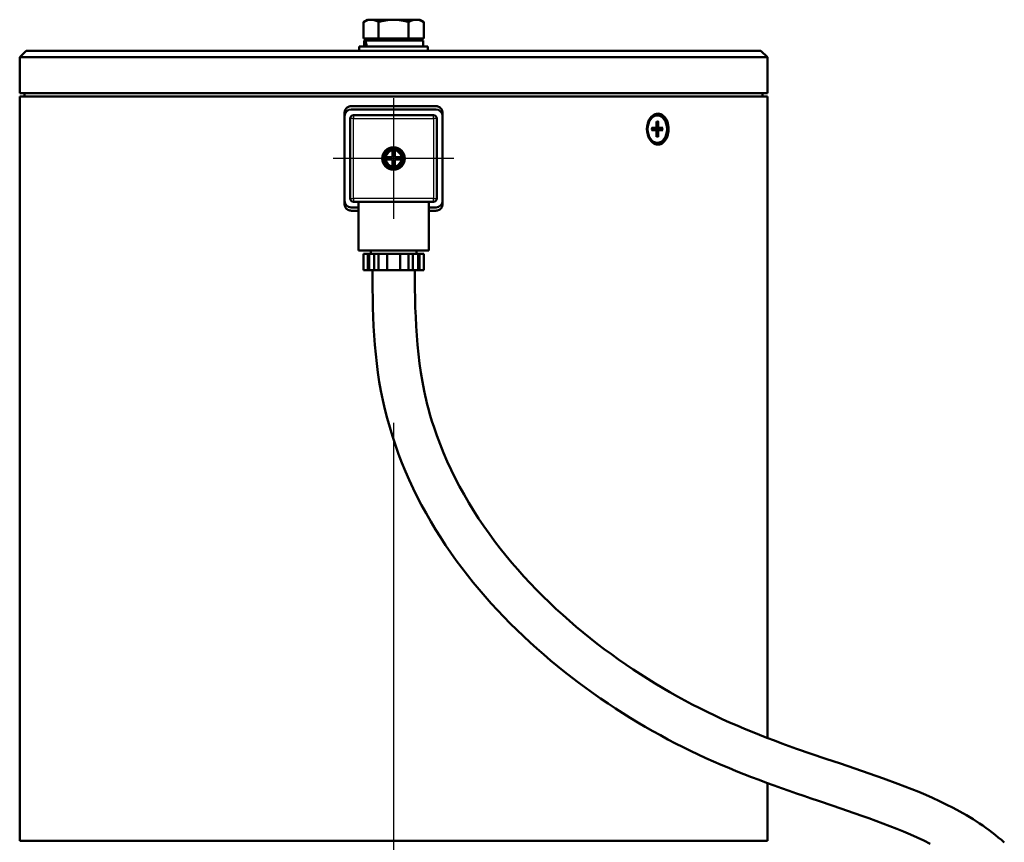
# Model space of a CAD drawing. Header units: millimetres. Extents: x 139 to 1147, y 290 to 1569.
# Tile 7 of 7: x 779 to 1080, y 1317 to 1569. Entities that reach past the tile are written whole.
import ezdxf

# ---------------------------------------------------------------- set-up
doc = ezdxf.new("R2010")
doc.units = ezdxf.units.MM
doc.header["$LTSCALE"] = 6
for name, color, linetype, lineweight in [('Mittelpunktmarkierung(DIN)', 4, 'Continuous', 25), ('Sichtbare Kanten(DIN)', 7, 'Continuous', 50), ('Sichtbare tangentiale Kanten(DIN)', 3, 'Continuous', 25)]:
    doc.layers.add(name, color=color, linetype=linetype, lineweight=lineweight)

msp = doc.modelspace()

# ---------------------------------------------------------------- linework, layer by layer
at = {"layer": 'Mittelpunktmarkierung(DIN)', "linetype": 'Continuous'}
for p, q in [((893.37, 1544.65), (893.37, 1507.75)), ((911.82, 1526.2), (874.92, 1526.2)), ((893.37, 1445.24), (893.37, 912.95))]:
    msp.add_line(p, q, dxfattribs=at)
at = {"layer": 'Sichtbare Kanten(DIN)'}
for p, q in [((885.37, 1568.7), (884.13, 1567.99)), ((884.13, 1562.9), (884.13, 1567.99)), ((886.44, 1568.7), (885.37, 1568.7)), ((893.37, 1568.7), (886.44, 1568.7)), ((888.75, 1562.9), (888.75, 1567.99)), ((900.3, 1568.7), (893.37, 1568.7)), ((897.99, 1562.9), (897.99, 1567.99)), ((901.37, 1568.7), (900.3, 1568.7)), ((901.37, 1568.7), (902.61, 1567.99)), ((902.61, 1562.9), (902.61, 1567.99)), ((888.75, 1562.9), (884.13, 1562.9)), ((884.61, 1562.3), (884.32, 1562.3)), ((884.32, 1562.3), (884.32, 1560.5)), ((884.61, 1562.3), (884.82, 1562.3)), ((902.42, 1562.3), (884.82, 1562.3)), ((886.06, 1562.9), (886.06, 1562.3)), ((897.99, 1562.9), (888.75, 1562.9)), ((902.61, 1562.9), (897.99, 1562.9)), ((900.69, 1562.9), (900.69, 1562.3)), ((902.42, 1562.3), (902.42, 1560.5)), ((780.87, 1559.2), (778.87, 1557.2)), ((780.87, 1559.2), (1005.87, 1559.2)), ((903.87, 1560.5), (882.87, 1560.5)), ((882.87, 1560.5), (882.87, 1559.2)), ((903.87, 1560.5), (903.87, 1559.2)), ((1005.87, 1559.2), (1007.87, 1557.2)), ((778.87, 1546.2), (778.87, 1557.2)), ((1007.87, 1557.2), (778.87, 1557.2)), ((1007.87, 1546.2), (1007.87, 1557.2)), ((778.87, 1546.2), (1007.87, 1546.2)), ((778.87, 1545.2), (1007.87, 1545.2)), ((778.87, 1317.2), (778.87, 1545.2)), ((780.37, 1546.2), (780.37, 1545.2)), ((1006.37, 1546.2), (1006.37, 1545.2)), ((1007.87, 1348.66), (1007.87, 1545.2)), ((906.37, 1542.2), (880.37, 1542.2)), ((906.37, 1541.2), (880.37, 1541.2)), ((878.37, 1539.2), (878.37, 1540.2)), ((878.37, 1539.2), (878.37, 1513.2)), ((880.12, 1538.45), (880.12, 1513.95)), ((905.62, 1539.45), (881.12, 1539.45)), ((906.62, 1513.95), (906.62, 1538.45)), ((908.37, 1540.2), (908.37, 1539.2)), ((908.37, 1513.2), (908.37, 1539.2)), ((974.15, 1539.4), (973.95, 1539.4)), ((972.48, 1535.53), (973.65, 1535.6)), ((972.48, 1534.88), (973.65, 1534.81)), ((973.66, 1535.6), (972.51, 1535.46)), ((973.66, 1534.81), (972.51, 1534.95)), ((975.68, 1535.53), (973.78, 1535.41)), ((973.78, 1535), (975.68, 1534.88)), ((973.92, 1537.56), (973.87, 1535.91)), ((973.91, 1537.17), (974.33, 1537.44)), ((974.38, 1537.56), (974.43, 1535.91)), ((975.82, 1535.53), (974.64, 1535.6)), ((975.82, 1534.88), (974.64, 1534.81)), ((973.92, 1532.85), (973.87, 1534.5)), ((974.33, 1532.96), (973.91, 1533.24)), ((974.38, 1532.85), (974.43, 1534.5)), ((893.02, 1528.53), (893.02, 1528.93)), ((893.72, 1528.93), (893.72, 1528.53)), ((974.15, 1531), (973.95, 1531)), ((890.64, 1526.55), (891.05, 1526.55)), ((891.05, 1525.85), (890.64, 1525.85)), ((891.05, 1526.55), (893.02, 1526.55)), ((893.02, 1525.85), (891.05, 1525.85)), ((893.02, 1526.55), (893.02, 1528.53)), ((893.02, 1523.88), (893.02, 1525.85)), ((893.72, 1528.53), (893.72, 1526.55)), ((893.72, 1526.55), (895.7, 1526.55)), ((893.72, 1525.85), (893.72, 1523.88)), ((895.7, 1525.85), (893.72, 1525.85)), ((895.7, 1526.55), (896.1, 1526.55)), ((896.1, 1525.85), (895.7, 1525.85)), ((893.02, 1523.48), (893.02, 1523.88)), ((893.72, 1523.88), (893.72, 1523.48)), ((878.37, 1512.2), (878.37, 1513.2)), ((880.37, 1511.2), (882.62, 1511.2)), ((881.12, 1512.95), (893.37, 1512.95)), ((882.62, 1512.95), (882.62, 1497.95)), ((893.37, 1512.95), (905.62, 1512.95)), ((904.12, 1512.95), (904.12, 1497.95)), ((904.12, 1511.2), (906.37, 1511.2)), ((908.37, 1513.2), (908.37, 1512.2)), ((880.37, 1510.2), (882.62, 1510.2)), ((904.12, 1510.2), (906.37, 1510.2)), ((904.12, 1497.95), (882.62, 1497.95)), ((885.44, 1496.95), (884.13, 1496.95)), ((884.13, 1496.95), (884.13, 1491.95)), ((885.88, 1496.95), (885.44, 1496.95)), ((885.44, 1491.95), (885.44, 1496.95)), ((887.44, 1496.95), (885.88, 1496.95)), ((885.88, 1491.95), (885.88, 1496.95)), ((886.37, 1497.95), (886.37, 1496.95)), ((888.75, 1496.95), (887.44, 1496.95)), ((887.44, 1496.95), (887.44, 1491.95)), ((891.37, 1496.95), (888.75, 1496.95)), ((888.75, 1496.95), (888.75, 1491.95)), ((895.37, 1496.95), (891.37, 1496.95)), ((891.37, 1491.95), (891.37, 1496.95)), ((897.99, 1496.95), (895.37, 1496.95)), ((895.37, 1496.95), (895.37, 1491.95)), ((899.3, 1496.95), (897.99, 1496.95)), ((897.99, 1496.95), (897.99, 1491.95)), ((900.87, 1496.95), (899.3, 1496.95)), ((899.3, 1491.95), (899.3, 1496.95)), ((900.37, 1497.95), (900.37, 1496.95)), ((901.3, 1496.95), (900.87, 1496.95)), ((900.87, 1491.95), (900.87, 1496.95)), ((902.61, 1496.95), (901.3, 1496.95)), ((901.3, 1496.95), (901.3, 1491.95)), ((902.61, 1496.95), (902.61, 1491.95)), ((884.13, 1491.95), (885.44, 1491.95)), ((885.88, 1491.95), (885.44, 1491.95)), ((887.44, 1491.95), (885.88, 1491.95)), ((887.44, 1491.95), (888.75, 1491.95)), ((888.75, 1491.95), (891.37, 1491.95)), ((895.37, 1491.95), (891.37, 1491.95)), ((895.37, 1491.95), (897.99, 1491.95)), ((897.99, 1491.95), (899.3, 1491.95)), ((900.87, 1491.95), (899.3, 1491.95)), ((901.3, 1491.95), (900.87, 1491.95)), ((901.3, 1491.95), (902.61, 1491.95)), ((1007.87, 1317.2), (1007.87, 1334.84)), ((778.87, 1317.2), (1007.87, 1317.2))]:
    msp.add_line(p, q, dxfattribs=at)
at = {"layer": 'Sichtbare Kanten(DIN)', "flags": 128}
for points in [[(886.44, 1568.7), (886.35, 1568.7), (886.26, 1568.7), (886.17, 1568.69), (886.07, 1568.69), (885.98, 1568.67), (885.89, 1568.66), (885.8, 1568.64), (885.71, 1568.63), (885.61, 1568.61), (885.52, 1568.58), (885.43, 1568.56), (885.33, 1568.53), (885.24, 1568.5), (885.14, 1568.47), (885.05, 1568.43), (884.95, 1568.39), (884.85, 1568.35), (884.75, 1568.31), (884.65, 1568.26), (884.55, 1568.21), (884.45, 1568.16), (884.35, 1568.11), (884.24, 1568.05), (884.13, 1567.99)], [(888.75, 1567.99), (888.65, 1568.05), (888.54, 1568.11), (888.44, 1568.16), (888.34, 1568.21), (888.24, 1568.26), (888.14, 1568.31), (888.04, 1568.35), (887.94, 1568.39), (887.84, 1568.43), (887.75, 1568.47), (887.65, 1568.5), (887.56, 1568.53), (887.46, 1568.56), (887.37, 1568.58), (887.28, 1568.61), (887.18, 1568.63), (887.09, 1568.64), (887, 1568.66), (886.91, 1568.67), (886.81, 1568.69), (886.72, 1568.69), (886.63, 1568.7), (886.54, 1568.7), (886.44, 1568.7)], [(893.37, 1568.7), (893.19, 1568.7), (893, 1568.7), (892.82, 1568.69), (892.63, 1568.69), (892.45, 1568.67), (892.26, 1568.66), (892.08, 1568.64), (891.89, 1568.63), (891.71, 1568.61), (891.52, 1568.58), (891.34, 1568.56), (891.15, 1568.53), (890.96, 1568.5), (890.77, 1568.47), (890.57, 1568.43), (890.38, 1568.39), (890.19, 1568.35), (889.99, 1568.31), (889.79, 1568.26), (889.59, 1568.21), (889.38, 1568.16), (889.18, 1568.11), (888.97, 1568.05), (888.75, 1567.99)], [(897.99, 1567.99), (897.78, 1568.05), (897.57, 1568.11), (897.36, 1568.16), (897.16, 1568.21), (896.96, 1568.26), (896.76, 1568.31), (896.56, 1568.35), (896.36, 1568.39), (896.17, 1568.43), (895.98, 1568.47), (895.79, 1568.5), (895.6, 1568.53), (895.41, 1568.56), (895.22, 1568.58), (895.03, 1568.61), (894.85, 1568.63), (894.66, 1568.64), (894.48, 1568.66), (894.29, 1568.67), (894.11, 1568.69), (893.93, 1568.69), (893.74, 1568.7), (893.56, 1568.7), (893.37, 1568.7)], [(900.3, 1568.7), (900.21, 1568.7), (900.12, 1568.7), (900.02, 1568.69), (899.93, 1568.69), (899.84, 1568.67), (899.75, 1568.66), (899.65, 1568.64), (899.56, 1568.63), (899.47, 1568.61), (899.38, 1568.58), (899.28, 1568.56), (899.19, 1568.53), (899.09, 1568.5), (899, 1568.47), (898.9, 1568.43), (898.8, 1568.39), (898.71, 1568.35), (898.61, 1568.31), (898.51, 1568.26), (898.41, 1568.21), (898.31, 1568.16), (898.2, 1568.11), (898.1, 1568.05), (897.99, 1567.99)], [(902.61, 1567.99), (902.5, 1568.05), (902.4, 1568.11), (902.3, 1568.16), (902.19, 1568.21), (902.09, 1568.26), (901.99, 1568.31), (901.89, 1568.35), (901.8, 1568.39), (901.7, 1568.43), (901.6, 1568.47), (901.51, 1568.5), (901.41, 1568.53), (901.32, 1568.56), (901.22, 1568.58), (901.13, 1568.61), (901.04, 1568.63), (900.95, 1568.64), (900.85, 1568.66), (900.76, 1568.67), (900.67, 1568.69), (900.58, 1568.69), (900.49, 1568.7), (900.39, 1568.7), (900.3, 1568.7)], [(878.37, 1540.2), (878.38, 1540.33), (878.39, 1540.46), (878.41, 1540.59), (878.44, 1540.72), (878.48, 1540.85), (878.53, 1540.97), (878.58, 1541.09), (878.64, 1541.21), (878.71, 1541.32), (878.79, 1541.43), (878.87, 1541.53), (878.96, 1541.62), (879.05, 1541.71), (879.15, 1541.79), (879.26, 1541.87), (879.37, 1541.94), (879.49, 1542), (879.61, 1542.05), (879.73, 1542.1), (879.86, 1542.14), (879.99, 1542.17), (880.12, 1542.19), (880.25, 1542.2), (880.37, 1542.2)], [(906.37, 1542.2), (906.5, 1542.2), (906.63, 1542.19), (906.76, 1542.17), (906.88, 1542.14), (907.01, 1542.1), (907.14, 1542.05), (907.26, 1542), (907.37, 1541.94), (907.49, 1541.87), (907.59, 1541.79), (907.69, 1541.71), (907.78, 1541.62), (907.87, 1541.53), (907.95, 1541.43), (908.03, 1541.32), (908.1, 1541.21), (908.16, 1541.09), (908.22, 1540.97), (908.27, 1540.85), (908.3, 1540.72), (908.33, 1540.59), (908.36, 1540.46), (908.37, 1540.33), (908.37, 1540.2)], [(974.34, 1530.45), (973.91, 1530.5), (973.48, 1530.62), (973.06, 1530.82), (972.66, 1531.11), (972.29, 1531.46), (971.96, 1531.86), (971.68, 1532.32), (971.43, 1532.84), (971.23, 1533.4), (971.09, 1534), (971.01, 1534.6), (970.98, 1535.2), (971.01, 1535.81), (971.09, 1536.41), (971.23, 1537.01), (971.43, 1537.57), (971.68, 1538.09), (971.96, 1538.55), (972.29, 1538.95), (972.66, 1539.3), (973.06, 1539.59), (973.48, 1539.79), (973.91, 1539.91), (974.34, 1539.95)], [(974.34, 1539.95), (974.76, 1539.91), (975.18, 1539.79), (975.59, 1539.59), (975.98, 1539.3), (976.33, 1538.95), (976.64, 1538.55), (976.91, 1538.09), (977.14, 1537.57), (977.32, 1537.01), (977.46, 1536.41), (977.53, 1535.81), (977.56, 1535.2), (977.53, 1534.6), (977.46, 1534), (977.32, 1533.4), (977.14, 1532.84), (976.91, 1532.32), (976.64, 1531.86), (976.33, 1531.46), (975.98, 1531.11), (975.59, 1530.82), (975.18, 1530.62), (974.76, 1530.5), (974.34, 1530.45)], [(972.48, 1535.53), (972.48, 1535.53), (972.49, 1535.53), (972.49, 1535.53), (972.49, 1535.53), (972.49, 1535.53), (972.5, 1535.53), (972.5, 1535.53), (972.5, 1535.53), (972.5, 1535.53), (972.51, 1535.53), (972.51, 1535.53), (972.51, 1535.53), (972.51, 1535.53), (972.51, 1535.53), (972.51, 1535.53), (972.52, 1535.53), (972.52, 1535.53), (972.52, 1535.53), (972.52, 1535.53), (972.52, 1535.53), (972.52, 1535.53), (972.52, 1535.53), (972.52, 1535.53), (972.52, 1535.53)], [(972.52, 1534.88), (972.52, 1534.88), (972.52, 1534.88), (972.52, 1534.88), (972.52, 1534.88), (972.52, 1534.88), (972.52, 1534.88), (972.52, 1534.88), (972.52, 1534.88), (972.51, 1534.88), (972.51, 1534.88), (972.51, 1534.88), (972.51, 1534.88), (972.51, 1534.88), (972.51, 1534.88), (972.5, 1534.88), (972.5, 1534.88), (972.5, 1534.88), (972.5, 1534.88), (972.49, 1534.88), (972.49, 1534.88), (972.49, 1534.88), (972.49, 1534.88), (972.48, 1534.88), (972.48, 1534.88)], [(972.52, 1534.88), (972.5, 1535.2), (972.52, 1535.53)], [(973.07, 1535.41), (973.06, 1535.41), (973.05, 1535.41), (973.03, 1535.41), (973.02, 1535.41), (973.01, 1535.41), (972.99, 1535.41), (972.98, 1535.41), (972.97, 1535.41), (972.96, 1535.42), (972.95, 1535.42), (972.93, 1535.42), (972.92, 1535.43), (972.91, 1535.43), (972.9, 1535.43), (972.89, 1535.44), (972.88, 1535.44), (972.86, 1535.45), (972.85, 1535.45), (972.84, 1535.46), (972.83, 1535.46), (972.82, 1535.47), (972.81, 1535.48), (972.8, 1535.48), (972.79, 1535.49)], [(972.79, 1534.92), (972.8, 1534.93), (972.81, 1534.93), (972.82, 1534.94), (972.83, 1534.95), (972.84, 1534.95), (972.85, 1534.96), (972.86, 1534.96), (972.88, 1534.97), (972.89, 1534.97), (972.9, 1534.98), (972.91, 1534.98), (972.92, 1534.98), (972.93, 1534.99), (972.95, 1534.99), (972.96, 1534.99), (972.97, 1535), (972.98, 1535), (972.99, 1535), (973.01, 1535), (973.02, 1535), (973.03, 1535), (973.05, 1535), (973.06, 1535), (973.07, 1535)], [(973.78, 1535.41), (973.73, 1535.41), (973.68, 1535.41), (973.63, 1535.41), (973.59, 1535.41), (973.55, 1535.41), (973.51, 1535.41), (973.48, 1535.41), (973.44, 1535.41), (973.41, 1535.41), (973.38, 1535.41), (973.35, 1535.41), (973.32, 1535.41), (973.3, 1535.41), (973.27, 1535.41), (973.25, 1535.41), (973.23, 1535.41), (973.2, 1535.41), (973.18, 1535.41), (973.16, 1535.41), (973.14, 1535.41), (973.12, 1535.41), (973.11, 1535.41), (973.09, 1535.41), (973.07, 1535.41)], [(973.07, 1535), (973.09, 1535), (973.11, 1535), (973.12, 1535), (973.14, 1535), (973.16, 1535), (973.18, 1535), (973.2, 1535), (973.23, 1535), (973.25, 1535), (973.27, 1535), (973.3, 1535), (973.32, 1535), (973.35, 1535), (973.38, 1535), (973.41, 1535), (973.44, 1535), (973.48, 1535), (973.51, 1535), (973.55, 1535), (973.59, 1535), (973.63, 1535), (973.68, 1535), (973.73, 1535), (973.78, 1535)], [(974.38, 1537.56), (974.38, 1537.56), (974.38, 1537.55), (974.38, 1537.55), (974.38, 1537.54), (974.38, 1537.53), (974.38, 1537.53), (974.38, 1537.52), (974.37, 1537.52), (974.37, 1537.51), (974.37, 1537.5), (974.37, 1537.5), (974.37, 1537.49), (974.36, 1537.49), (974.36, 1537.48), (974.36, 1537.48), (974.36, 1537.47), (974.35, 1537.47), (974.35, 1537.47), (974.35, 1537.46), (974.34, 1537.46), (974.34, 1537.45), (974.33, 1537.45), (974.33, 1537.45), (974.33, 1537.44)], [(975.68, 1535.53), (975.69, 1535.53), (975.69, 1535.53), (975.7, 1535.53), (975.71, 1535.53), (975.71, 1535.53), (975.72, 1535.53), (975.72, 1535.53), (975.73, 1535.53), (975.74, 1535.53), (975.74, 1535.53), (975.75, 1535.53), (975.75, 1535.53), (975.76, 1535.53), (975.77, 1535.53), (975.77, 1535.53), (975.78, 1535.53), (975.78, 1535.53), (975.79, 1535.53), (975.79, 1535.53), (975.8, 1535.53), (975.8, 1535.53), (975.81, 1535.53), (975.81, 1535.53), (975.82, 1535.53)], [(975.82, 1534.88), (975.81, 1534.88), (975.81, 1534.88), (975.8, 1534.88), (975.8, 1534.88), (975.79, 1534.88), (975.79, 1534.88), (975.78, 1534.88), (975.78, 1534.88), (975.77, 1534.88), (975.77, 1534.88), (975.76, 1534.88), (975.75, 1534.88), (975.75, 1534.88), (975.74, 1534.88), (975.74, 1534.88), (975.73, 1534.88), (975.72, 1534.88), (975.72, 1534.88), (975.71, 1534.88), (975.71, 1534.88), (975.7, 1534.88), (975.69, 1534.88), (975.69, 1534.88), (975.68, 1534.88)], [(974.33, 1532.96), (974.33, 1532.96), (974.33, 1532.96), (974.34, 1532.96), (974.34, 1532.95), (974.35, 1532.95), (974.35, 1532.94), (974.35, 1532.94), (974.36, 1532.94), (974.36, 1532.93), (974.36, 1532.93), (974.36, 1532.92), (974.37, 1532.92), (974.37, 1532.91), (974.37, 1532.9), (974.37, 1532.9), (974.37, 1532.89), (974.38, 1532.89), (974.38, 1532.88), (974.38, 1532.88), (974.38, 1532.87), (974.38, 1532.86), (974.38, 1532.86), (974.38, 1532.85), (974.38, 1532.85)], [(880.37, 1510.2), (880.25, 1510.21), (880.12, 1510.22), (879.99, 1510.24), (879.86, 1510.27), (879.73, 1510.31), (879.61, 1510.36), (879.49, 1510.41), (879.37, 1510.47), (879.26, 1510.54), (879.15, 1510.62), (879.05, 1510.7), (878.96, 1510.79), (878.87, 1510.88), (878.79, 1510.98), (878.71, 1511.09), (878.64, 1511.2), (878.58, 1511.32), (878.53, 1511.44), (878.48, 1511.56), (878.44, 1511.69), (878.41, 1511.82), (878.39, 1511.95), (878.38, 1512.08), (878.37, 1512.2)], [(908.37, 1512.2), (908.37, 1512.08), (908.36, 1511.95), (908.33, 1511.82), (908.3, 1511.69), (908.27, 1511.56), (908.22, 1511.44), (908.16, 1511.32), (908.1, 1511.2), (908.03, 1511.09), (907.95, 1510.98), (907.87, 1510.88), (907.78, 1510.79), (907.69, 1510.7), (907.59, 1510.62), (907.49, 1510.54), (907.37, 1510.47), (907.26, 1510.41), (907.14, 1510.36), (907.01, 1510.31), (906.88, 1510.27), (906.76, 1510.24), (906.63, 1510.22), (906.5, 1510.21), (906.37, 1510.2)], [(1057.73, 1316.29), (1055.72, 1317.27), (1053.69, 1318.22), (1051.64, 1319.13), (1049.56, 1320.01), (1047.47, 1320.86), (1045.37, 1321.69), (1043.25, 1322.51), (1041.11, 1323.3), (1038.95, 1324.09), (1036.79, 1324.86), (1032.41, 1326.37), (1027.99, 1327.87), (1023.53, 1329.37), (1021.28, 1330.13), (1019.03, 1330.9), (1016.76, 1331.68), (1014.48, 1332.47), (1012.2, 1333.28), (1009.9, 1334.1), (1007.6, 1334.94), (1005.29, 1335.8), (1002.97, 1336.69), (1000.65, 1337.59), (998.33, 1338.52), (996, 1339.48), (993.67, 1340.46), (991.34, 1341.47), (989.01, 1342.52), (986.68, 1343.59), (984.35, 1344.7), (982.03, 1345.84), (979.71, 1347.02), (977.39, 1348.24), (975.08, 1349.49), (972.76, 1350.78), (970.46, 1352.1), (968.16, 1353.45), (965.86, 1354.84), (963.58, 1356.27), (961.3, 1357.73), (959.04, 1359.22), (956.79, 1360.75), (954.55, 1362.31), (952.33, 1363.9), (950.12, 1365.53), (947.93, 1367.19), (945.76, 1368.89), (943.61, 1370.62), (941.47, 1372.39), (939.36, 1374.19), (937.26, 1376.03), (935.19, 1377.9), (933.13, 1379.81), (931.11, 1381.76), (929.11, 1383.74), (927.14, 1385.75), (925.2, 1387.8), (923.29, 1389.88), (921.41, 1391.99), (919.57, 1394.14), (917.77, 1396.32), (916, 1398.54), (914.27, 1400.79), (912.57, 1403.08), (910.92, 1405.4), (909.31, 1407.76), (907.74, 1410.15), (906.22, 1412.57), (904.74, 1415.02), (903.32, 1417.51), (901.95, 1420.02), (900.63, 1422.55), (899.37, 1425.12), (898.16, 1427.71), (897.02, 1430.33), (895.93, 1432.98), (894.9, 1435.65), (893.93, 1438.36), (893.03, 1441.08), (892.19, 1443.83), (891.42, 1446.59), (890.71, 1449.37), (890.07, 1452.16), (889.5, 1454.97), (889.01, 1457.78), (888.58, 1460.6), (888.21, 1463.43), (887.9, 1466.27), (887.65, 1469.11), (887.44, 1471.96), (887.27, 1474.81), (887.14, 1477.67), (887.04, 1480.53), (886.98, 1483.38), (886.93, 1486.24), (886.9, 1489.1), (886.89, 1491.95)], [(899.85, 1491.95), (899.87, 1489.09), (899.9, 1486.23), (899.95, 1483.37), (900.03, 1480.51), (900.14, 1477.64), (900.28, 1474.79), (900.47, 1471.93), (900.7, 1469.09), (900.98, 1466.25), (901.32, 1463.43), (901.72, 1460.61), (902.19, 1457.81), (902.73, 1455.02), (903.03, 1453.63), (903.35, 1452.25), (903.68, 1450.87), (904.04, 1449.49), (904.42, 1448.12), (904.82, 1446.76), (905.24, 1445.4), (905.68, 1444.04), (906.61, 1441.34), (907.61, 1438.67), (908.69, 1436.02), (909.82, 1433.39), (911.02, 1430.8), (912.28, 1428.23), (913.6, 1425.7), (914.98, 1423.21), (916.41, 1420.75), (917.89, 1418.32), (919.43, 1415.94), (921.01, 1413.59), (922.64, 1411.27), (924.31, 1408.99), (926.03, 1406.74), (927.79, 1404.53), (929.59, 1402.36), (931.43, 1400.23), (933.3, 1398.13), (935.2, 1396.07), (937.13, 1394.06), (939.1, 1392.08), (941.09, 1390.13), (943.11, 1388.22), (945.16, 1386.35), (947.23, 1384.51), (949.32, 1382.72), (951.44, 1380.96), (953.57, 1379.23), (955.73, 1377.55), (957.89, 1375.9), (960.08, 1374.29), (962.27, 1372.72), (964.49, 1371.18), (966.71, 1369.68), (968.95, 1368.22), (971.2, 1366.79), (973.46, 1365.39), (975.72, 1364.03), (978, 1362.71), (980.28, 1361.42), (982.56, 1360.17), (984.84, 1358.96), (987.13, 1357.78), (989.42, 1356.64), (991.71, 1355.54), (994, 1354.47), (996.29, 1353.44), (998.57, 1352.44), (1000.86, 1351.47), (1003.15, 1350.53), (1005.43, 1349.61), (1007.71, 1348.73), (1009.99, 1347.86), (1012.26, 1347.02), (1014.52, 1346.2), (1016.78, 1345.39), (1021.28, 1343.83), (1025.76, 1342.31), (1030.22, 1340.81), (1034.65, 1339.31), (1039.05, 1337.8), (1043.43, 1336.26), (1047.77, 1334.66), (1049.92, 1333.83), (1052.07, 1332.99), (1054.21, 1332.12), (1056.34, 1331.22), (1058.46, 1330.29), (1060.56, 1329.32), (1062.65, 1328.32), (1064.73, 1327.26), (1066.78, 1326.16), (1068.81, 1325), (1070.82, 1323.79), (1072.81, 1322.51), (1073.79, 1321.84), (1074.76, 1321.16), (1075.73, 1320.45), (1076.69, 1319.73), (1077.64, 1318.98), (1078.57, 1318.21), (1079.5, 1317.42), (1080.41, 1316.61)]]:
    msp.add_lwpolyline(points, dxfattribs=at)
at = {"layer": 'Sichtbare Kanten(DIN)'}
for radius in [3.45, 3.2]:
    msp.add_circle((893.37, 1526.2), radius, dxfattribs=at)
for centre, radius, start, end in [((880.37, 1539.2), 2, 90, 180), ((906.37, 1539.2), 2, 0, 90), ((881.12, 1538.45), 1, 90, 180), ((905.62, 1538.45), 1, 0, 90), ((893.37, 1526.2), 2.75, 97.312, 172.688), ((893.37, 1526.2), 2.75, 82.688, 97.312), ((893.37, 1526.2), 2.75, 7.312, 82.688), ((893.37, 1526.2), 2.75, 172.688, 187.312), ((893.37, 1526.2), 2.75, 187.312, 262.688), ((893.37, 1526.2), 2.75, 277.312, 352.688), ((893.37, 1526.2), 2.75, 352.688, 7.312), ((893.37, 1526.2), 2.75, 262.688, 277.312), ((881.12, 1513.95), 1, 180, 270), ((905.62, 1513.95), 1, 270, 0), ((880.37, 1513.2), 2, 180, 270), ((906.37, 1513.2), 2, 270, 0)]:
    msp.add_arc(centre, radius, start, end, dxfattribs=at)
for centre, major_axis, ratio, start_param, end_param in [((893.37, 1561.68), (-3.66, 15.55), 0.532096, 1.406371, 1.521284), ((893.37, 1562.93), (-3.66, 15.55), 0.532096, 1.48595, 1.601394), ((973.95, 1535.2), (0, -4.2), 0.707107, 3.141593, 6.283185), ((973.64, 1535.92), (0, -0.321), 0.707107, 0.040697, 1.530099), ((973.64, 1534.49), (0, 0.321), 0.707107, 4.753086, 6.242488), ((972.82, 1535.2), (0, -1.37), 0.707107, 1.421147, 1.720446), ((974.65, 1535.92), (0, -0.321), 0.707107, 4.753086, 6.242488), ((974.65, 1534.49), (0, 0.321), 0.707107, 0.040697, 1.530099)]:
    msp.add_ellipse(centre, major_axis=major_axis, ratio=ratio, start_param=start_param, end_param=end_param, dxfattribs=at)
msp.add_ellipse((974.15, 1535.2), major_axis=(0, 4.2), ratio=0.707107, dxfattribs=at)
at = {"layer": 'Sichtbare tangentiale Kanten(DIN)'}
for p, q in [((881.12, 1538.45), (880.12, 1538.45)), ((881.12, 1539.45), (881.12, 1538.45)), ((881.12, 1513.95), (881.12, 1538.45)), ((881.12, 1538.45), (905.62, 1538.45)), ((905.62, 1538.45), (905.62, 1539.45)), ((906.62, 1538.45), (905.62, 1538.45)), ((905.62, 1538.45), (905.62, 1513.95)), ((973.65, 1535.6), (972.51, 1535.46)), ((973.65, 1534.81), (972.51, 1534.95)), ((974.64, 1535.6), (973.07, 1535.41)), ((974.64, 1534.81), (973.07, 1535)), ((974.43, 1535.91), (973.87, 1535.9)), ((974.43, 1534.5), (973.87, 1534.51)), ((880.12, 1513.95), (881.12, 1513.95)), ((881.12, 1513.95), (881.12, 1512.95)), ((905.62, 1513.95), (881.12, 1513.95)), ((905.62, 1513.95), (906.62, 1513.95)), ((905.62, 1512.95), (905.62, 1513.95))]:
    msp.add_line(p, q, dxfattribs=at)
for start, end in [(98.5653, 171.4347), (188.5653, 261.4347), (8.5653, 81.4347), (278.5653, 351.4347)]:
    msp.add_arc((893.37, 1526.2), 2.35, start, end, dxfattribs=at)
for centre, major_axis, start_param, end_param in [((974.15, 1535.2), (0, -2.38), 4.574817, 4.849961), ((974.1, 1535.2), (0, 2.26), 6.139077, 6.39742), ((974.15, 1535.2), (0, 2.38), 6.145613, 6.420758), ((974.1, 1535.2), (0, -2.26), 1.426688, 1.714905), ((974.15, 1535.2), (0, 2.38), 4.574817, 4.849961), ((974.1, 1535.2), (0, -2.26), 6.168951, 6.427294), ((974.15, 1535.2), (0, -2.38), 6.145613, 6.420758)]:
    msp.add_ellipse(centre, major_axis=major_axis, ratio=0.707107, start_param=start_param, end_param=end_param, dxfattribs=at)

doc.saveas('drawing.dxf')
